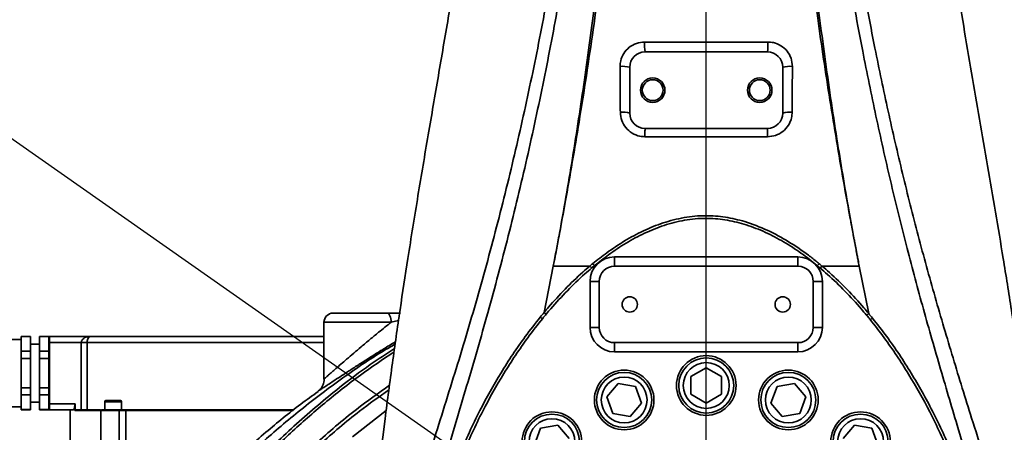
# Model space of a CAD drawing. Header units: millimetres. Extents: x 6316 to 18291, y -19059 to -9021.
# Tile 82 of 144: x 10520 to 10842, y -12680 to -12545. Entities that reach past the tile are written whole.
import ezdxf

# ---------------------------------------------------------------- set-up
doc = ezdxf.new("R2010")
doc.units = ezdxf.units.MM
doc.header["$LTSCALE"] = 10
doc.header["$PDSIZE"] = -1
doc.linetypes.add('CENTER', pattern=[50.8, 31.75, -6.35, 6.35, -6.35])
doc.layers.get('Defpoints').update_dxf_attribs({"true_color": 0x5e5e5e})
doc.layers.add('2细线层', color=4, linetype='Continuous', lineweight=13)
doc.layers.add('中心线层', color=1, linetype='CENTER')
doc.dimstyles.new('ISO-25', dxfattribs={"dimscale": 20, "dimtxt": 4, "dimasz": 3.05, "dimexe": 3, "dimexo": 0.625, "dimtad": 1, "dimdec": 0, "dimtxsty": 'Standard', "dimcen": 2.5, "dimclrd": 1, "dimclre": 1, "dimclrt": 4, "dimadec": 1, "dimazin": 2, "dimtfac": 1, "dimtdec": 0, "dimtmove": 0, "dimatfit": 0, "dimfxl": 1, "dimarcsym": 0})

# ---------------------------------------------------------------- blocks, each defined once
blk = doc.blocks.new('*D150')
at = {"layer": 'Defpoints', "color": 0, "linetype": 'ByBlock', "lineweight": 20, "transparency": 16777216}
for p in [(10744.24, -11962.73), (11168.74, -12426.7), (10744.24, -12742.73), (10744.24, -12742.73), (11011.02, -13475.69)]:
    blk.add_point(p, dxfattribs=at)
at = {"layer": '中心线层', "color": 1, "linetype": 'ByBlock', "lineweight": -2, "transparency": 16777216}
blk.add_arc((10744.24, -12742.73), 529.22, 296.6078, 83.3922, dxfattribs=at)
at = {"layer": '中心线层', "color": 1, "linetype": 'ByBlock', "lineweight": 20, "transparency": 16777216}
for points in [[(10804.56, -12227.17), (10805.73, -12206.88), (10744.24, -12213.51)], [(10985.29, -13225.23), (10977.25, -13206.56), (10925.25, -13240.03)]]:
    blk.add_solid(points, dxfattribs=at)
at = {"layer": '中心线层', "color": 4, "linetype": 'ByBlock', "lineweight": 20, "transparency": 16777216, "insert": (11159, -12976.83), "char_height": 80, "attachment_point": 5, "rotation": 60.5581}
blk.add_mtext('160°', dxfattribs=at)
blk = doc.blocks.new('*D151')
at = {"layer": 'Defpoints', "color": 0, "linetype": 'ByBlock', "lineweight": 20, "transparency": 16777216}
for p in [(10744.24, -11962.73), (10526.77, -12403.54), (10744.24, -12742.73), (10744.24, -12742.73), (9971.84, -12851.28)]:
    blk.add_point(p, dxfattribs=at)
at = {"layer": '中心线层', "color": 1, "linetype": 'ByBlock', "lineweight": -2, "transparency": 16777216}
blk.add_arc((10744.24, -12742.73), 402.92, 98.6826, 179.3174, dxfattribs=at)
at = {"layer": '中心线层', "color": 1, "linetype": 'ByBlock', "lineweight": 20, "transparency": 16777216}
for points in [[(10682.65, -12334.29), (10684.19, -12354.56), (10744.24, -12339.81)], [(10351.5, -12737.28), (10331.21, -12738.58), (10345.25, -12798.8)]]:
    blk.add_solid(points, dxfattribs=at)
at = {"layer": '中心线层', "color": 4, "linetype": 'ByBlock', "lineweight": 20, "transparency": 16777216, "insert": (10400.54, -12443.95), "char_height": 80, "attachment_point": 5, "rotation": 49}
blk.add_mtext('98°', dxfattribs=at)
blk = doc.blocks.new('7')
at = {"color": 2, "linetype": 'CENTER'}
blk.add_line((0, 0), (597.51, 501.37), dxfattribs=at)
blk = doc.blocks.new('*D152')
at = {"layer": 'Defpoints', "color": 0, "linetype": 'ByBlock', "lineweight": 20, "transparency": 16777216}
for p in [(10744.24, -11792.73), (11834.85, -11792.73), (10910.7, -11928.22), (11200.52, -11950.1), (11072.57, -12830.82)]:
    blk.add_point(p, dxfattribs=at)
at = {"layer": '中心线层', "color": 1, "linetype": 'ByBlock', "lineweight": -2, "transparency": 16777216}
blk.add_arc((10886.41, -11792.73), 351.33, 290.1276, 350.0396, dxfattribs=at)
at = {"layer": '中心线层', "color": 1, "linetype": 'ByBlock', "lineweight": 20, "transparency": 16777216}
for points in [[(11222.32, -11852.61), (11242.57, -11854.38), (11237.74, -11792.73)], [(11009.96, -12132.42), (11004.65, -12112.79), (10948.42, -12138.54)]]:
    blk.add_solid(points, dxfattribs=at)
at = {"layer": '中心线层', "color": 4, "linetype": 'ByBlock', "lineweight": 20, "transparency": 16777216, "insert": (11113.63, -11986.13), "char_height": 80, "attachment_point": 5, "rotation": 49.5964}
blk.add_mtext('80°', dxfattribs=at)
blk = doc.blocks.new('*D154')
at = {"layer": 'Defpoints', "color": 0, "linetype": 'ByBlock', "lineweight": 20, "transparency": 16777216}
for p in [(10268.3, -11962.73), (10744.24, -11962.73), (10744.24, -12742.73)]:
    blk.add_point(p, dxfattribs=at)
at = {"layer": '中心线层', "color": 1, "linetype": 'ByBlock', "lineweight": -2, "transparency": 16777216}
for p, q in [((10731.74, -11962.73), (10208.3, -11962.73)), ((10268.3, -12681.73), (10268.3, -12023.73)), ((10731.74, -12742.73), (10208.3, -12742.73))]:
    blk.add_line(p, q, dxfattribs=at)
at = {"layer": '中心线层', "color": 1, "linetype": 'ByBlock', "lineweight": 20, "transparency": 16777216}
for points in [[(10258.13, -12023.73), (10278.46, -12023.73), (10268.3, -11962.73)], [(10258.13, -12681.73), (10278.46, -12681.73), (10268.3, -12742.73)]]:
    blk.add_solid(points, dxfattribs=at)
at = {"layer": '中心线层', "color": 4, "linetype": 'ByBlock', "lineweight": 20, "transparency": 16777216, "insert": (10215.35, -12213.85), "char_height": 80, "attachment_point": 5, "rotation": 90}
blk.add_mtext('780', dxfattribs=at)
blk = doc.blocks.new('*D165')
at = {"layer": 'Defpoints', "color": 0, "linetype": 'ByBlock', "lineweight": 20, "transparency": 16777216}
for p in [(8798.07, -11030.1), (10744.24, -11030.1), (10440.1, -13232.73)]:
    blk.add_point(p, dxfattribs=at)
at = {"layer": '中心线层', "color": 1, "linetype": 'ByBlock', "lineweight": -2, "transparency": 16777216}
for p, q in [((10731.74, -11030.1), (8738.07, -11030.1)), ((8798.07, -13171.73), (8798.07, -11091.1)), ((10427.6, -13232.73), (8738.07, -13232.73))]:
    blk.add_line(p, q, dxfattribs=at)
at = {"layer": '中心线层', "color": 1, "linetype": 'ByBlock', "lineweight": 20, "transparency": 16777216}
for points in [[(8787.9, -11091.1), (8808.24, -11091.1), (8798.07, -11030.1)], [(8787.9, -13171.73), (8808.24, -13171.73), (8798.07, -13232.73)]]:
    blk.add_solid(points, dxfattribs=at)
at = {"layer": '中心线层', "color": 4, "linetype": 'ByBlock', "lineweight": 20, "transparency": 16777216, "insert": (8745.12, -12241.75), "char_height": 80, "attachment_point": 5, "rotation": 90}
blk.add_mtext('2203', dxfattribs=at)

msp = doc.modelspace()

# ---------------------------------------------------------------- linework, layer by layer
at = {"color": 2, "linetype": 'CENTER'}
msp.add_line((10744.24, -12742.73), (10105.31, -12295.34), dxfattribs=at)
at = {"color": 7, "linetype": 'Continuous', "lineweight": 35}
for p, q in [((10724.24, -12555.23), (10764.24, -12555.23)), ((10719.24, -12575.23), (10719.24, -12560.23)), ((10769.24, -12560.23), (10769.24, -12575.23)), ((10764.24, -12580.23), (10724.24, -12580.23)), ((10714.24, -12622.23), (10774.24, -12622.23)), ((10714.24, -12622.23), (10714.24, -12625.23)), ((10774.24, -12622.23), (10774.24, -12625.23)), ((10694.23, -12625.2), (10691.19, -12640.41)), ((10706.84, -12625.81), (10707.74, -12625.05)), ((10774.24, -12625.23), (10714.24, -12625.23)), ((10794.26, -12625.2), (10797.37, -12640.73)), ((10709.24, -12630.23), (10706.24, -12630.23)), ((10706.24, -12645.23), (10706.24, -12630.23)), ((10709.24, -12630.23), (10709.24, -12645.23)), ((10779.24, -12645.23), (10779.24, -12630.23)), ((10782.24, -12630.23), (10779.24, -12630.23)), ((10782.24, -12630.23), (10782.24, -12645.23)), ((10622.24, -12640.58), (10639.83, -12640.58)), ((10639.83, -12640.58), (10644.25, -12640.58)), ((10643.61, -12643), (10641.22, -12643.58)), ((10619.24, -12643.58), (10619.24, -12662.11)), ((10641.22, -12643.58), (10619.24, -12643.58)), ((10709.24, -12645.23), (10706.24, -12645.23)), ((10782.24, -12645.23), (10779.24, -12645.23)), ((10520.24, -12649.18), (10516.24, -12649.18)), ((10523.24, -12648.18), (10520.24, -12648.18)), ((10520.24, -12648.25), (10520.24, -12648.18)), ((10520.24, -12650.65), (10520.24, -12648.25)), ((10520.24, -12648.25), (10523.24, -12648.25)), ((10523.24, -12648.18), (10523.24, -12648.25)), ((10523.24, -12648.25), (10523.24, -12653.05)), ((10529.24, -12648.18), (10526.24, -12648.18)), ((10526.24, -12648.18), (10526.24, -12648.25)), ((10529.24, -12648.25), (10526.24, -12648.25)), ((10526.24, -12648.25), (10526.24, -12653.05)), ((10529.44, -12648.18), (10529.44, -12650.18)), ((10542.94, -12648.18), (10529.44, -12648.18)), ((10520.24, -12653.05), (10520.24, -12650.65)), ((10520.24, -12653.05), (10523.24, -12653.05)), ((10520.24, -12655.38), (10520.24, -12653.05)), ((10526.24, -12650.68), (10523.24, -12650.68)), ((10523.24, -12653.05), (10523.24, -12655.38)), ((10529.24, -12653.05), (10526.24, -12653.05)), ((10526.24, -12653.05), (10526.24, -12655.38)), ((10529.24, -12650.18), (10529.44, -12650.18)), ((10529.24, -12670.18), (10529.24, -12650.18)), ((10529.44, -12650.18), (10529.44, -12670.18)), ((10529.44, -12650.18), (10539.9, -12650.18)), ((10539.9, -12672.18), (10539.9, -12650.18)), ((10541.81, -12650.18), (10539.9, -12650.18)), ((10541.81, -12650.18), (10541.81, -12672.18)), ((10541.81, -12650.18), (10619.24, -12650.18)), ((10714.24, -12650.23), (10774.24, -12650.23)), ((10714.24, -12650.23), (10714.24, -12653.23)), ((10774.24, -12650.23), (10774.24, -12653.23)), ((10523.24, -12655.38), (10520.24, -12655.38)), ((10520.24, -12660.18), (10520.24, -12655.38)), ((10523.24, -12655.38), (10523.24, -12664.97)), ((10526.24, -12655.38), (10526.24, -12664.97)), ((10529.24, -12655.38), (10526.24, -12655.38)), ((10774.24, -12653.23), (10714.24, -12653.23)), ((10744.24, -12658.45), (10739.24, -12661.34)), ((10749.24, -12661.34), (10744.24, -12658.45)), ((10520.24, -12664.97), (10520.24, -12660.18)), ((10619.28, -12662.1), (10619.27, -12662.11)), ((10739.24, -12661.34), (10739.24, -12667.11)), ((10749.24, -12667.11), (10749.24, -12661.34)), ((10520.24, -12664.97), (10523.24, -12664.97)), ((10520.24, -12667.3), (10520.24, -12664.97)), ((10523.24, -12664.97), (10523.24, -12667.3)), ((10529.24, -12664.97), (10526.24, -12664.97)), ((10526.24, -12664.97), (10526.24, -12667.3)), ((10715.42, -12663.54), (10711.71, -12667.96)), ((10721.11, -12664.54), (10715.42, -12663.54)), ((10723.08, -12669.96), (10721.11, -12664.54)), ((10767.38, -12664.54), (10765.41, -12669.96)), ((10773.07, -12663.54), (10767.38, -12664.54)), ((10776.78, -12667.96), (10773.07, -12663.54)), ((10523.24, -12667.3), (10520.24, -12667.3)), ((10520.24, -12669.7), (10520.24, -12667.3)), ((10523.24, -12667.3), (10523.24, -12672.1)), ((10529.24, -12667.3), (10526.24, -12667.3)), ((10526.24, -12667.3), (10526.24, -12672.1)), ((10617.21, -12666.16), (10617.23, -12666.14)), ((10711.71, -12667.96), (10713.68, -12673.38)), ((10739.24, -12667.11), (10744.24, -12670)), ((10744.24, -12670), (10749.24, -12667.11)), ((10774.8, -12673.38), (10776.78, -12667.96)), ((10516.24, -12671.18), (10520.24, -12671.18)), ((10520.24, -12672.1), (10520.24, -12669.7)), ((10520.24, -12672.1), (10523.24, -12672.1)), ((10520.24, -12672.18), (10520.24, -12672.1)), ((10520.24, -12672.18), (10523.24, -12672.18)), ((10523.24, -12669.68), (10526.24, -12669.68)), ((10523.24, -12672.1), (10523.24, -12672.18)), ((10526.24, -12672.1), (10529.24, -12672.1)), ((10526.24, -12672.1), (10526.24, -12672.18)), ((10526.24, -12672.18), (10529.24, -12672.18)), ((10529.24, -12670.18), (10529.44, -12670.18)), ((10529.44, -12670.18), (10537.92, -12670.18)), ((10529.44, -12672.18), (10529.44, -12670.18)), ((10529.44, -12672.18), (10537.3, -12672.18)), ((10536.24, -12672.18), (10536.24, -12685.68)), ((10537.73, -12670.94), (10537.73, -12672.38)), ((10546.18, -12672.38), (10537.73, -12672.38)), ((10537.92, -12670.18), (10537.92, -12672.18)), ((10537.98, -12672.18), (10537.92, -12672.18)), ((10546.3, -12672.38), (10546.3, -12685.68)), ((10546.3, -12672.38), (10552.23, -12672.38)), ((10547.55, -12669.55), (10547.55, -12672.18)), ((10547.55, -12669.55), (10547.55, -12669.55)), ((10553.05, -12669.55), (10547.55, -12669.55)), ((10548.8, -12672.2), (10549.04, -12672.34)), ((10551.57, -12672.34), (10551.8, -12672.2)), ((10552.23, -12685.68), (10552.23, -12672.38)), ((10552.23, -12672.38), (10554.44, -12672.38)), ((10552.37, -12672.18), (10553.05, -12672.18)), ((10553.05, -12672.18), (10553.05, -12669.55)), ((10554.44, -12672.38), (10554.44, -12685.68)), ((10554.44, -12672.38), (10609.15, -12672.38)), ((10639.57, -12672.41), (10628.53, -12680.96)), ((10719.37, -12674.39), (10723.08, -12669.96)), ((10765.41, -12669.96), (10769.12, -12674.39)), ((10637.72, -12687.26), (10639.21, -12675.16)), ((10713.68, -12673.38), (10719.37, -12674.39)), ((10769.12, -12674.39), (10774.8, -12673.38)), ((10690.07, -12678.17), (10688.1, -12683.59)), ((10695.76, -12677.17), (10690.07, -12678.17)), ((10699.47, -12681.59), (10695.76, -12677.17)), ((10792.73, -12677.17), (10789.02, -12681.59)), ((10798.41, -12678.17), (10792.73, -12677.17)), ((10800.39, -12683.59), (10798.41, -12678.17))]:
    msp.add_line(p, q, dxfattribs=at)
at = {"color": 7, "linetype": 'Continuous', "lineweight": 35, "flags": 128}
for points in [[(10724.2, -12582.95), (10724.2, -12582.41), (10724.2, -12581.89), (10724.21, -12581.42), (10724.21, -12581.01), (10724.22, -12580.68), (10724.23, -12580.43), (10724.24, -12580.28), (10724.24, -12580.23)], [(10764.29, -12582.95), (10764.29, -12582.41), (10764.28, -12581.89), (10764.28, -12581.42), (10764.27, -12581.01), (10764.27, -12580.68), (10764.26, -12580.43), (10764.25, -12580.28), (10764.24, -12580.23)], [(10639.83, -12640.58), (10640.1, -12640.63), (10640.36, -12640.8), (10640.6, -12641.08), (10640.81, -12641.46), (10640.99, -12641.91), (10641.11, -12642.43), (10641.19, -12642.99), (10641.22, -12643.58)], [(10552.23, -12672.38), (10552.23, -12672.34), (10552.23, -12672.3), (10552.22, -12672.27), (10552.21, -12672.24), (10552.19, -12672.21), (10552.18, -12672.19), (10552.16, -12672.18), (10552.14, -12672.18)], [(10554.44, -12672.38), (10554.44, -12672.34), (10554.45, -12672.3), (10554.46, -12672.27), (10554.48, -12672.24), (10554.5, -12672.21), (10554.52, -12672.19), (10554.54, -12672.18), (10554.57, -12672.18)]]:
    msp.add_lwpolyline(points, dxfattribs=at)
at = {"color": 7, "linetype": 'Continuous', "lineweight": 35}
for centre, radius in [((10726.74, -12567.73), 4), ((10726.74, -12567.73), 3.4), ((10761.74, -12567.73), 4), ((10761.74, -12567.73), 3.4), ((10719.24, -12637.73), 2.5), ((10769.24, -12637.73), 2.5), ((10744.24, -12664.23), 9.75), ((10744.24, -12664.23), 9), ((10717.4, -12668.96), 9.75), ((10744.24, -12664.23), 7.5), ((10771.09, -12668.96), 9.75), ((10717.4, -12668.96), 9), ((10717.4, -12668.96), 7.5), ((10771.09, -12668.96), 9), ((10771.09, -12668.96), 7.5), ((10693.79, -12682.59), 9.75), ((10693.79, -12682.59), 9), ((10693.79, -12682.59), 7.5), ((10794.7, -12682.59), 9.75), ((10794.7, -12682.59), 9), ((10794.7, -12682.59), 7.5)]:
    msp.add_circle(centre, radius, dxfattribs=at)
for centre, radius, start, end in [((10740.62, -12552.85), 16.55, 177.0883, 188.2493), ((10747.86, -12552.85), 16.55, 351.7506, 2.9117), ((10724.24, -12560.23), 5, 90, 180), ((10764.24, -12560.23), 5, 0, 90), ((10716.89, -12569.34), 9.41, 75.5369, 94.9725), ((10771.6, -12569.34), 9.41, 85.0275, 104.4632), ((10716.93, -12583.4), 8.5, 74.2125, 95.294), ((10724.24, -12575.23), 5, 180, 270), ((10764.24, -12575.23), 5, 270, 0), ((10771.56, -12583.4), 8.5, 84.706, 105.7875), ((10714.24, -12630.23), 8, 90, 180), ((10774.24, -12630.23), 8, 0, 90), ((10707.74, -12624.18), 1.86, 213.2908, 240.9843), ((10714.24, -12630.23), 5, 90, 180), ((10774.24, -12630.23), 5, 0, 90), ((10780.8, -12624.44), 1.49, 294.7642, 329.2512), ((10622.24, -12643.58), 3, 90, 180), ((10714.24, -12645.23), 8, 180, 270), ((10714.24, -12645.23), 5, 180, 270), ((10774.24, -12645.23), 5, 270, 0), ((10774.24, -12645.23), 8, 270, 0), ((10529.44, -12648.38), 0.2, 90, 180), ((10547.93, -12669.55), 0.375, 90, 180), ((10552.68, -12669.55), 0.375, 0, 90), ((10529.44, -12671.98), 0.2, 180, 270), ((10546.5, -12672.38), 0.2, 90, 180)]:
    msp.add_arc(centre, radius, start, end, dxfattribs=at)
msp.add_arc((11011.02, -13475.69), 932.62, 109.51201, 109.52042)
for points, knots in [([(10642.82, -12735.39), (10642.82, -12735.39), (10643.05, -12732.1), (10643.79, -12725.56), (10645.59, -12715.91), (10647.92, -12706.38), (10650.62, -12696.91), (10655, -12682.62), (10661.08, -12663.34), (10668.54, -12638.88), (10675.37, -12614.03), (10681.63, -12588.89), (10687.26, -12563.54), (10692.29, -12538.02), (10696.74, -12512.37), (10700.33, -12488.76), (10703.21, -12467.24), (10706.16, -12442.44), (10709.16, -12412.18), (10711.78, -12376.42), (10713.4, -12342.95), (10714.22, -12311.78), (10714.39, -12282.95), (10713.97, -12254.13), (10712.92, -12225.33), (10711.21, -12196.59), (10708.79, -12167.91), (10705.61, -12139.34), (10702.02, -12114.07), (10698.27, -12092.09), (10694.59, -12073.37), (10690.72, -12056.03), (10686.68, -12040.07), (10682.66, -12025.48), (10678.98, -12012.94), (10675.82, -12002.45), (10673.37, -11993.87), (10671.24, -11985.24), (10669.59, -11976.51), (10668.94, -11970.57), (10668.75, -11967.57), (10668.75, -11967.57)], [0, 0, 0, 0, 0, 0.01301, 0.026041, 0.039107, 0.052186, 0.065236, 0.098285, 0.131337, 0.164479, 0.197635, 0.230783, 0.263883, 0.29699, 0.330092, 0.354896, 0.379701, 0.425148, 0.470605, 0.516053, 0.552611, 0.58917, 0.62573, 0.66229, 0.698856, 0.73542, 0.771996, 0.808571, 0.83298, 0.857393, 0.881798, 0.901401, 0.921008, 0.940607, 0.952487, 0.964399, 0.9763, 0.988162, 1, 1, 1, 1, 1]), ([(10819.74, -11967.57), (10819.74, -11967.57), (10819.55, -11970.54), (10818.9, -11976.43), (10817.28, -11985.09), (10815.17, -11993.65), (10812.76, -12002.15), (10809.6, -12012.64), (10805.9, -12025.23), (10801.84, -12039.96), (10797.78, -12056.01), (10793.89, -12073.39), (10790.22, -12092.11), (10786.47, -12114.09), (10782.89, -12139.36), (10779.71, -12167.93), (10777.29, -12196.6), (10775.59, -12225.35), (10774.54, -12254.14), (10774.12, -12282.96), (10774.29, -12311.79), (10775.11, -12343.03), (10776.75, -12376.67), (10779.4, -12412.67), (10782.66, -12445.49), (10786.28, -12475.1), (10790.06, -12501.55), (10794.39, -12527.88), (10798.96, -12552.23), (10803.66, -12574.61), (10808.37, -12595.02), (10813.48, -12615.29), (10819.02, -12635.37), (10824.92, -12655.24), (10830.22, -12672.41), (10834.85, -12686.89), (10838.55, -12698.83), (10841.82, -12710.83), (10844.37, -12722.98), (10845.38, -12731.23), (10845.67, -12735.39), (10845.67, -12735.39)], [0, 0, 0, 0, 0, 0.011737, 0.023498, 0.035297, 0.047107, 0.058885, 0.078665, 0.098453, 0.118236, 0.14264, 0.167053, 0.191461, 0.228033, 0.264608, 0.30117, 0.337733, 0.374291, 0.410849, 0.447405, 0.483961, 0.529727, 0.575503, 0.621268, 0.655189, 0.68911, 0.723035, 0.756959, 0.783715, 0.810475, 0.837228, 0.863999, 0.890777, 0.917545, 0.934043, 0.950588, 0.96711, 0.983572, 1, 1, 1, 1, 1]), ([(10840.22, -12736.22), (10840.22, -12736.22), (10839.89, -12732.21), (10838.84, -12724.23), (10836.39, -12712.39), (10833.32, -12700.65), (10829.86, -12688.96), (10825.52, -12674.7), (10820.5, -12657.74), (10814.86, -12638.06), (10809.46, -12617.91), (10804.4, -12597.28), (10799.67, -12576.21), (10795, -12553.34), (10790.51, -12528.67), (10786.29, -12502.21), (10782.61, -12475.65), (10779.1, -12445.92), (10775.95, -12412.99), (10773.41, -12376.88), (10771.86, -12343.14), (10771.09, -12311.82), (10770.96, -12282.91), (10771.42, -12254.02), (10772.48, -12225.14), (10774.18, -12196.31), (10776.57, -12167.54), (10779.7, -12138.86), (10783.21, -12113.47), (10786.87, -12091.37), (10790.44, -12072.52), (10794.17, -12055.09), (10797.97, -12039.08), (10800.48, -12029.36), (10801.74, -12024.5)], [0, 0, 0, 0, 0, 0.017316, 0.034659, 0.05205, 0.069458, 0.086829, 0.115457, 0.144094, 0.172723, 0.202631, 0.232544, 0.262454, 0.299409, 0.336365, 0.37329, 0.410214, 0.460002, 0.5098, 0.559589, 0.599349, 0.639109, 0.678877, 0.718644, 0.75843, 0.798217, 0.838047, 0.877875, 0.904494, 0.931117, 0.957733, 0.978866, 1, 1, 1, 1]), ([(10687.37, -12026.91), (10688.52, -12031.37), (10690.8, -12040.29), (10694.39, -12055.49), (10698.04, -12072.5), (10701.6, -12091.35), (10705.26, -12113.45), (10708.77, -12138.85), (10711.9, -12167.53), (10714.28, -12196.3), (10715.98, -12225.14), (10717.04, -12254.01), (10717.48, -12282.91), (10717.35, -12311.81), (10716.58, -12343.06), (10715.04, -12376.63), (10712.51, -12412.49), (10709, -12449.36), (10704.9, -12482.89), (10700.46, -12513.07), (10696.11, -12538.85), (10691.2, -12564.52), (10685.7, -12590.04), (10679.59, -12615.39), (10673, -12640.22), (10665.92, -12664.48), (10659.97, -12684.31), (10655.35, -12700.1), (10652.21, -12712.02), (10649.68, -12724.03), (10648.6, -12732.15), (10648.27, -12736.22), (10648.27, -12736.22)], [0, 0, 0, 0, 0.019437, 0.038875, 0.065587, 0.092306, 0.11902, 0.158992, 0.198966, 0.238896, 0.278826, 0.318737, 0.358647, 0.398551, 0.438454, 0.488071, 0.537697, 0.587312, 0.641495, 0.677679, 0.713867, 0.750048, 0.78634, 0.822639, 0.858926, 0.894051, 0.929175, 0.946889, 0.964627, 0.982331, 1, 1, 1, 1, 1]), ([(10666.36, -12062.73), (10667.08, -12071.09), (10668.51, -12087.5), (10670.45, -12111.64), (10672.2, -12134.85), (10673.75, -12157.15), (10675.1, -12178.58), (10676.27, -12199.17), (10677.29, -12219.56), (10678.14, -12239.75), (10678.82, -12259.71), (10679.3, -12278.81), (10679.6, -12297.09), (10679.72, -12316.1), (10679.63, -12335.74), (10679.26, -12355.93), (10678.64, -12375.1), (10677.78, -12393.35), (10676.71, -12410.76), (10675.44, -12427.42), (10673.79, -12445.42), (10671.7, -12464.71), (10669.07, -12485.3), (10666.2, -12505.23), (10663.13, -12524.75), (10659.92, -12543.98), (10656.62, -12563.16), (10653.29, -12582.52), (10649.91, -12602.4), (10647.76, -12615.87), (10646.67, -12622.73)], [0, 0, 0, 0, 0.044857, 0.08795, 0.129338, 0.169079, 0.207234, 0.243861, 0.279019, 0.316068, 0.351491, 0.385367, 0.417776, 0.448798, 0.486479, 0.522199, 0.556124, 0.588418, 0.619248, 0.648777, 0.67717, 0.715318, 0.751996, 0.787635, 0.822656, 0.857474, 0.891866, 0.926833, 0.962752, 1, 1, 1, 1]), ([(10822.17, -12062.73), (10821.04, -12076.05), (10818.77, -12102.69), (10815.82, -12142.73), (10813.28, -12182.81), (10811.25, -12222.95), (10809.81, -12263.15), (10809.08, -12303.4), (10809.2, -12340.79), (10810.09, -12375.29), (10811.63, -12406.87), (10813.96, -12438.39), (10817.14, -12469.82), (10821.14, -12500.92), (10825.84, -12531.67), (10830.97, -12562.08), (10836.3, -12592.4), (10839.67, -12612.62), (10841.36, -12622.73)], [0, 0, 0, 0, 0.07143, 0.14286, 0.21429, 0.285719, 0.357148, 0.428577, 0.500005, 0.556005, 0.612003, 0.668002, 0.724, 0.779998, 0.834998, 0.889998, 0.944999, 1, 1, 1, 1]), ([(10694.23, -12625.2), (10694.36, -12624.54), (10694.5, -12623.81), (10694.69, -12622.78), (10694.77, -12622.4), (10694.85, -12621.98), (10694.95, -12621.42), (10695.38, -12619.19), (10695.98, -12616), (10697.26, -12609.02), (10699.68, -12595.25), (10703.09, -12573.95), (10706.7, -12548.27), (10709.88, -12522.49), (10712.65, -12496.64), (10715.05, -12470.74), (10717.31, -12441.9), (10719.32, -12410.12), (10720.95, -12375.4), (10721.94, -12343.56), (10722.47, -12314.62), (10722.68, -12283.04), (10722.41, -12249.13), (10721.46, -12212.9), (10720.14, -12181.09), (10718.78, -12160.34), (10718.14, -12150.56)], [0, 0, 0, 0, 0.00429, 0.004755, 0.006617, 0.006789, 0.007477, 0.010228, 0.021234, 0.028054, 0.055333, 0.109916, 0.1645, 0.219073, 0.273646, 0.328214, 0.382782, 0.455568, 0.528362, 0.60115, 0.655713, 0.710276, 0.799594, 0.868922, 0.938249, 1, 1, 1, 1]), ([(10770.35, -12150.56), (10770.14, -12153.56), (10769.25, -12166.36), (10768, -12189.02), (10766.85, -12218.56), (10766.03, -12253.06), (10765.75, -12292.51), (10766.29, -12334.76), (10767.46, -12373.37), (10769.08, -12408.33), (10771.1, -12440.83), (10773.56, -12472.32), (10776.33, -12501.68), (10779.46, -12529.85), (10782.93, -12556.8), (10786.71, -12582.51), (10790.04, -12602.42), (10792.28, -12614.77), (10793.27, -12620.05), (10793.69, -12622.25), (10793.98, -12623.73), (10794.13, -12624.54), (10794.26, -12625.2)], [0, 0, 0, 0, 0.018915, 0.080929, 0.142953, 0.204971, 0.297974, 0.390977, 0.470492, 0.540693, 0.610893, 0.675122, 0.73935, 0.796472, 0.8536, 0.910717, 0.960671, 0.981421, 0.990429, 0.994758, 0.99571, 1, 1, 1, 1]), ([(10719.11, -12151.99), (10720, -12162.93), (10721.8, -12184.8), (10723.59, -12218.84), (10724.72, -12254.03), (10725.09, -12290.37), (10724.76, -12326.72), (10723.78, -12360.86), (10722.32, -12392.79), (10720.45, -12423.38), (10718, -12454.79), (10714.96, -12486.47), (10711.41, -12517.52), (10707.37, -12547.92), (10702.95, -12576.88), (10699.1, -12599.21), (10696.54, -12613.11), (10695.4, -12619.12), (10694.87, -12621.86), (10694.54, -12623.61), (10694.36, -12624.54), (10694.23, -12625.2)], [0, 0, 0, 0, 0.069305, 0.138612, 0.2149458, 0.291281, 0.3676089, 0.4439369, 0.5064316, 0.5689261, 0.6369626, 0.7049982, 0.769567, 0.8341451, 0.8987081, 0.9550066, 0.9778967, 0.988649, 0.9939685, 0.9956998, 1, 1, 1, 1]), ([(10794.26, -12625.2), (10794.13, -12624.54), (10793.98, -12623.76), (10793.74, -12622.49), (10793.57, -12621.61), (10793.21, -12619.77), (10792.85, -12617.85), (10792.13, -12614.02), (10789.98, -12602.48), (10786.49, -12582.61), (10782.31, -12555.97), (10778.16, -12526.23), (10774.23, -12493.37), (10770.69, -12457.4), (10768.11, -12424.36), (10766.26, -12394.29), (10764.98, -12367.21), (10764.09, -12340.12), (10763.57, -12312.71), (10763.45, -12284.97), (10763.78, -12255.64), (10764.66, -12225.04), (10766.04, -12196.92), (10767.64, -12172.57), (10768.8, -12158.85), (10769.38, -12151.99)], [0, 0, 0, 0, 0.0043, 0.005085, 0.008224, 0.009994, 0.017074, 0.02063, 0.034856, 0.091765, 0.148693, 0.205622, 0.281573, 0.357541, 0.433498, 0.490412, 0.547326, 0.604239, 0.661151, 0.720061, 0.77897, 0.845996, 0.91302, 0.95651, 1, 1, 1, 1]), ([(10716.08, -12559.96), (10716.11, -12559.36), (10716.21, -12557.87), (10717.17, -12555.63), (10718.98, -12553.62), (10721.39, -12552.26), (10723.19, -12552.09), (10724.09, -12552.01)], [0, 0, 0, 0, 0.14444, 0.357041, 0.570125, 0.784588, 1, 1, 1, 1]), ([(10724.09, -12552.01), (10730.82, -12552.03), (10744.25, -12552.07), (10757.69, -12552.03), (10764.39, -12552.01)], [0, 0, 0, 0, 0.500626, 1, 1, 1, 1]), ([(10764.39, -12552.01), (10765, -12552.05), (10766.49, -12552.14), (10768.75, -12553.09), (10770.79, -12554.89), (10772.16, -12557.28), (10772.33, -12559.07), (10772.41, -12559.96)], [0, 0, 0, 0, 0.144391, 0.358388, 0.5719, 0.785856, 1, 1, 1, 1]), ([(10716.15, -12574.94), (10716.14, -12572.95), (10716.12, -12567.96), (10716.09, -12562.97), (10716.08, -12559.96)], [0, 0, 0, 0, 0.398895, 1, 1, 1, 1]), ([(10772.41, -12559.96), (10772.4, -12561.96), (10772.38, -12566.95), (10772.35, -12571.94), (10772.34, -12574.94)], [0, 0, 0, 0, 0.398895, 1, 1, 1, 1]), ([(10724.2, -12582.95), (10723.62, -12582.91), (10722.15, -12582.82), (10719.89, -12581.87), (10717.84, -12580.06), (10716.43, -12577.65), (10716.24, -12575.85), (10716.15, -12574.94)], [0, 0, 0, 0, 0.1370107, 0.3522219, 0.5684481, 0.7845149, 1, 1, 1, 1]), ([(10772.34, -12574.94), (10772.3, -12575.54), (10772.19, -12577.04), (10771.21, -12579.29), (10769.39, -12581.31), (10766.99, -12582.68), (10765.19, -12582.86), (10764.29, -12582.95)], [0, 0, 0, 0, 0.143248, 0.358304, 0.572615, 0.786394, 1, 1, 1, 1]), ([(10764.29, -12582.95), (10762.29, -12582.96), (10752.29, -12582.98), (10738.93, -12582.98), (10727.56, -12582.96), (10724.2, -12582.95)], [0, 0, 0, 0, 0.149659, 0.748317, 1, 1, 1, 1]), ([(10707.1, -12624.44), (10708.63, -12623.22), (10711.97, -12620.57), (10717.48, -12616.92), (10723.62, -12613.6), (10730.13, -12610.96), (10736.97, -12609.2), (10743.85, -12608.55), (10750.54, -12609.09), (10757.33, -12610.67), (10764.28, -12613.37), (10771.24, -12617.15), (10776.58, -12620.8), (10779.81, -12623.32), (10780.96, -12624.26), (10781.18, -12624.44)], [0, 0, 0, 0, 0.0715766, 0.1566376, 0.2418437, 0.3267213, 0.4128665, 0.4989082, 0.5778017, 0.6567711, 0.7528532, 0.8494388, 0.9458272, 0.9895895, 1, 1, 1, 1]), ([(10780.53, -12625.04), (10780.53, -12625.04), (10780.31, -12624.86), (10778.36, -12623.28), (10774.56, -12620.41), (10768.88, -12616.8), (10762.88, -12613.74), (10756.7, -12611.42), (10750.39, -12609.96), (10743.86, -12609.42), (10737.14, -12610.07), (10730.43, -12611.78), (10724.04, -12614.37), (10717.99, -12617.63), (10712.57, -12621.24), (10709.24, -12623.82), (10707.75, -12625.04), (10707.75, -12625.04)], [0, 0, 0, 0, 0.000001, 0.010479, 0.093854, 0.177601, 0.261103, 0.344143, 0.422655, 0.501091, 0.586678, 0.67237, 0.757408, 0.842776, 0.927999, 0.999999, 1, 1, 1, 1]), ([(10646.67, -12622.73), (10645.81, -12628.3), (10644.05, -12639.68), (10641.55, -12657.15), (10640, -12669.07), (10639.21, -12675.16)], [0, 0, 0, 0, 0.319757, 0.652443, 1, 1, 1, 1]), ([(10841.36, -12622.73), (10842.26, -12628.35), (10844.1, -12639.78), (10846.72, -12657.28), (10848.33, -12669.17), (10849.15, -12675.23)], [0, 0, 0, 0, 0.322052, 0.654661, 1, 1, 1, 1]), ([(10691.19, -12640.41), (10691.19, -12640.41), (10691.68, -12639.83), (10693.9, -12637.21), (10698.03, -12632.7), (10702.62, -12628.28), (10705.41, -12625.85), (10706.19, -12625.2), (10706.19, -12625.2)], [0, 0, 0, 0, 0.000003, 0.107475, 0.482592, 0.858218, 0.999997, 1, 1, 1, 1]), ([(10706.85, -12625.79), (10706.08, -12626.45), (10703.31, -12628.83), (10698.76, -12633.22), (10694.66, -12637.68), (10692.46, -12640.28), (10691.97, -12640.86)], [0, 0, 0, 0, 0.141604, 0.517087, 0.892414, 1, 1, 1, 1]), ([(10706.19, -12625.2), (10703.95, -12625.2), (10699.97, -12625.2), (10695.98, -12625.2), (10694.23, -12625.2)], [0, 0, 0, 0, 0.559996, 1, 1, 1, 1]), ([(10706.19, -12625.2), (10706.19, -12625.2), (10706.49, -12624.94), (10706.79, -12624.69), (10707.1, -12624.44)], [0, 0, 0, 0, 0.00005, 1, 1, 1, 1]), ([(10781.43, -12625.79), (10781.13, -12625.54), (10780.83, -12625.29), (10780.53, -12625.04), (10780.53, -12625.04)], [0, 0, 0, 0, 0.999949, 1, 1, 1, 1]), ([(10781.18, -12624.44), (10781.18, -12624.44), (10781.48, -12624.69), (10781.79, -12624.94), (10782.09, -12625.2), (10782.09, -12625.2)], [0, 0, 0, 0, 0.000359, 0.99995, 1, 1, 1, 1]), ([(10796.58, -12641.18), (10796.05, -12640.55), (10793.81, -12637.89), (10789.67, -12633.38), (10785.08, -12628.93), (10782.25, -12626.49), (10781.43, -12625.79)], [0, 0, 0, 0, 0.114614, 0.483018, 0.850785, 1, 1, 1, 1]), ([(10794.26, -12625.2), (10791.99, -12625.2), (10787.93, -12625.2), (10783.87, -12625.2), (10782.09, -12625.2)], [0, 0, 0, 0, 0.560004, 1, 1, 1, 1]), ([(10782.09, -12625.2), (10782.09, -12625.2), (10782.92, -12625.9), (10785.76, -12628.38), (10790.4, -12632.85), (10794.57, -12637.42), (10796.84, -12640.09), (10797.37, -12640.73), (10797.37, -12640.73)], [0, 0, 0, 0, 0.000003, 0.149402, 0.517307, 0.885504, 0.999997, 1, 1, 1, 1]), ([(10651.48, -12736.16), (10651.87, -12732.15), (10652.65, -12724.13), (10655.24, -12711.89), (10658.8, -12699.38), (10662.84, -12688.47), (10666.74, -12679.5), (10671.09, -12670.53), (10677, -12659.98), (10683.72, -12649.82), (10688.32, -12643.98), (10689.98, -12641.88)], [0, 0, 0, 0, 0.118609, 0.237257, 0.368666, 0.500083, 0.576066, 0.652049, 0.787896, 0.923721, 1, 1, 1, 1]), ([(10690.77, -12642.32), (10690.77, -12642.32), (10689.09, -12644.37), (10684.59, -12650.21), (10677.88, -12660.26), (10670.72, -12673.04), (10664.69, -12686.13), (10659.77, -12699.39), (10656.23, -12711.8), (10653.66, -12723.98), (10652.88, -12731.94), (10652.49, -12735.94)], [0, 0, 0, 0, 0.000001, 0.076227, 0.211586, 0.347879, 0.499815, 0.630833, 0.762622, 0.880939, 1, 1, 1, 1]), ([(10689.98, -12641.88), (10690.38, -12641.39), (10690.78, -12640.9), (10691.19, -12640.41), (10691.19, -12640.41)], [0, 0, 0, 0, 0.999969, 1, 1, 1, 1]), ([(10691.97, -12640.86), (10691.57, -12641.35), (10691.17, -12641.83), (10690.77, -12642.32), (10690.77, -12642.32)], [0, 0, 0, 0, 0.999969, 1, 1, 1, 1]), ([(10796.59, -12641.19), (10796.88, -12641.55), (10797.29, -12642.03), (10797.69, -12642.52), (10797.79, -12642.66)], [0, 0, 0, 0, 0.733864, 1, 1, 1, 1]), ([(10797.37, -12640.73), (10797.37, -12640.73), (10797.77, -12641.22), (10798.18, -12641.71), (10798.58, -12642.2)], [0, 0, 0, 0, 0.000031, 1, 1, 1, 1]), ([(10836, -12735.94), (10835.61, -12731.96), (10834.82, -12723.97), (10832.24, -12711.84), (10828.68, -12699.48), (10823.77, -12686.29), (10817.73, -12673.22), (10810.53, -12660.39), (10803.85, -12650.39), (10799.39, -12644.61), (10797.79, -12642.64), (10797.79, -12642.64)], [0, 0, 0, 0, 0.118944, 0.238736, 0.369114, 0.500268, 0.652683, 0.789426, 0.927068, 0.999999, 1, 1, 1, 1]), ([(10798.58, -12642.2), (10800.16, -12644.21), (10804.7, -12649.98), (10811.39, -12660.08), (10818.63, -12672.99), (10824.7, -12686.16), (10829.65, -12699.44), (10833.22, -12711.88), (10835.83, -12724.1), (10836.62, -12732.14), (10837.01, -12736.16)], [0, 0, 0, 0, 0.07298, 0.210172, 0.347386, 0.499798, 0.630584, 0.761361, 0.880701, 1, 1, 1, 1]), ([(10619.27, -12662.11), (10619.26, -12662.11), (10619.22, -12662.15), (10619.43, -12661.96), (10619.93, -12661.52), (10620.75, -12660.8), (10621.81, -12659.87), (10623.17, -12658.69), (10624.78, -12657.28), (10626.74, -12655.58), (10628.96, -12653.68), (10631.5, -12651.51), (10634.24, -12649.21), (10636.86, -12647.05), (10639.2, -12645.16), (10640.55, -12644.11), (10641.22, -12643.58)], [0, 0, 0, 0, 0.010745, 0.0702, 0.130401, 0.190656, 0.254784, 0.31897, 0.393932, 0.468948, 0.558085, 0.647259, 0.748942, 0.850607, 0.925317, 1, 1, 1, 1]), ([(10529.24, -12650.18), (10529.24, -12649.95), (10529.24, -12649.6), (10529.24, -12649.18), (10529.24, -12648.89), (10529.24, -12648.66), (10529.24, -12648.44), (10529.24, -12648.4), (10529.24, -12648.38)], [0, 0, 0, 0, 0.239443, 0.369626, 0.5, 0.630183, 0.760557, 1, 1, 1, 1]), ([(10539.9, -12650.18), (10539.91, -12650.09), (10539.92, -12649.91), (10540.03, -12649.56), (10540.37, -12649.02), (10541.35, -12648.33), (10542.3, -12648.24), (10542.94, -12648.18)], [0, 0, 0, 0, 0.057414, 0.117387, 0.251241, 0.500728, 1, 1, 1, 1]), ([(10542.94, -12648.18), (10542.82, -12648.19), (10542.58, -12648.23), (10542.24, -12648.53), (10541.98, -12649.02), (10541.85, -12649.56), (10541.81, -12649.91), (10541.81, -12650.09), (10541.81, -12650.18)], [0, 0, 0, 0, 0.24984, 0.500424, 0.749279, 0.881985, 0.942108, 1, 1, 1, 1]), ([(10584.24, -12648.18), (10582.75, -12648.18), (10579.72, -12648.18), (10575.19, -12648.18), (10569.88, -12648.18), (10563.96, -12648.18), (10558.52, -12648.18), (10554.24, -12648.18), (10550.99, -12648.18), (10548.21, -12648.18), (10545.94, -12648.18), (10544.14, -12648.18), (10543.33, -12648.18), (10542.94, -12648.18)], [0, 0, 0, 0, 0.0792531, 0.1602605, 0.2429093, 0.370462, 0.499912, 0.5862438, 0.6720171, 0.7570907, 0.8397312, 0.9207427, 1, 1, 1, 1]), ([(10619.24, -12648.18), (10618.59, -12648.18), (10617.1, -12648.18), (10614.34, -12648.18), (10611.09, -12648.18), (10607.57, -12648.18), (10603.83, -12648.18), (10599.55, -12648.18), (10594.74, -12648.18), (10589.48, -12648.18), (10585.97, -12648.18), (10584.24, -12648.18)], [0, 0, 0, 0, 0.082911, 0.189422, 0.29592, 0.402431, 0.50671, 0.611001, 0.744392, 0.874147, 1, 1, 1, 1]), ([(10450.92, -12918.73), (10454.29, -12910.63), (10461.03, -12894.43), (10471.74, -12870.38), (10483, -12846.59), (10494.93, -12823.13), (10506.65, -12801.84), (10518.02, -12782.67), (10528.93, -12765.56), (10540.44, -12748.86), (10551.9, -12733.57), (10563.2, -12719.68), (10574.28, -12707.13), (10585.89, -12695.07), (10598.04, -12683.57), (10610.88, -12672.57), (10624.52, -12662.28), (10635.14, -12654.94), (10641.33, -12651.4), (10642.51, -12650.72)], [0, 0, 0, 0, 0.078547, 0.15714, 0.235725, 0.314275, 0.392786, 0.453323, 0.513898, 0.574457, 0.634974, 0.68487, 0.734848, 0.78483, 0.834765, 0.884625, 0.936121, 0.987788, 1, 1, 1, 1]), ([(10565.43, -12727.12), (10568.71, -12722.75), (10575.26, -12714.01), (10585.81, -12701.46), (10597.38, -12688.93), (10610.14, -12676.61), (10622.71, -12666.01), (10633.5, -12657.88), (10639.65, -12653.84), (10642.31, -12652.09)], [0, 0, 0, 0, 0.151898, 0.303744, 0.455424, 0.625683, 0.79592, 0.911723, 1, 1, 1, 1]), ([(10642.62, -12649.95), (10641.96, -12650.34), (10640.1, -12651.46), (10636.9, -12653.44), (10633.32, -12655.69), (10629.95, -12657.84), (10627.05, -12659.71), (10624.47, -12661.39), (10622.35, -12662.77), (10620.57, -12663.94), (10619.17, -12664.86), (10618.11, -12665.55), (10617.43, -12666), (10617.3, -12666.09), (10617.24, -12666.13)], [0, 0, 0, 0, 0.06012, 0.169632, 0.282171, 0.379199, 0.478339, 0.561794, 0.646931, 0.720351, 0.795339, 0.866001, 0.938523, 1, 1, 1, 1]), ([(10642.15, -12653.25), (10638.45, -12655.73), (10630.65, -12660.99), (10619.39, -12669.9), (10608.23, -12679.66), (10597.34, -12690.28), (10586.74, -12701.72), (10576.44, -12713.97), (10566.7, -12726.66), (10556.36, -12741.31), (10545.6, -12758.03), (10534.6, -12776.88), (10523.6, -12797.5), (10512.68, -12819.89), (10501.89, -12844.06), (10491.82, -12868.54), (10482.32, -12893.24), (10476.37, -12909.85), (10473.4, -12918.15)], [0, 0, 0, 0, 0.041665, 0.088, 0.13432, 0.18052, 0.230477, 0.280486, 0.330512, 0.380492, 0.448783, 0.517113, 0.585422, 0.668284, 0.751187, 0.834134, 0.917092, 1, 1, 1, 1]), ([(10619.27, -12662.1), (10619.28, -12662.28), (10619.29, -12662.77), (10619.11, -12663.52), (10618.81, -12664.29), (10618.44, -12664.93), (10618.05, -12665.41), (10617.73, -12665.74), (10617.56, -12665.88), (10617.51, -12665.93)], [0, 0, 0, 0, 0.124965, 0.333306, 0.521706, 0.689132, 0.833096, 0.948527, 1, 1, 1, 1]), ([(10484.53, -12912.07), (10487.39, -12904.23), (10493.1, -12888.55), (10502.24, -12865.23), (10511.92, -12842.11), (10522.16, -12819.49), (10533.03, -12797.45), (10543.34, -12778.4), (10552.99, -12762.04), (10561.76, -12748.25), (10571.16, -12734.59), (10581.27, -12721.15), (10592.14, -12708.02), (10603.8, -12695.33), (10616.34, -12683.26), (10628.62, -12672.7), (10637.04, -12666.71), (10640.67, -12664.12)], [0, 0, 0, 0, 0.084239, 0.168476, 0.252891, 0.337303, 0.419068, 0.500826, 0.555743, 0.610672, 0.66558, 0.722814, 0.780074, 0.837291, 0.896199, 0.955162, 1, 1, 1, 1]), ([(10640.47, -12665.62), (10637.25, -12667.92), (10629.42, -12673.49), (10617.81, -12683.43), (10605.38, -12695.28), (10593.59, -12708), (10582.37, -12721.48), (10572.1, -12735.13), (10562.66, -12748.83), (10553.98, -12762.48), (10544.34, -12778.79), (10534, -12797.87), (10526.27, -12813.54), (10520.32, -12826.21), (10514.02, -12840.01), (10504.87, -12861.5), (10494.74, -12887.12), (10488.51, -12904.22), (10485.47, -12912.54)], [0, 0, 0, 0, 0.039896, 0.097144, 0.154341, 0.213485, 0.272679, 0.331843, 0.386494, 0.441165, 0.495823, 0.57853, 0.661244, 0.673089, 0.720473, 0.815248, 0.9101, 1, 1, 1, 1]), ([(10617.3, -12666.21), (10615.41, -12667.57), (10609.55, -12671.78), (10599.86, -12679.76), (10588.41, -12689.92), (10577.48, -12700.63), (10567.51, -12711.22), (10558.4, -12721.64), (10550, -12731.89), (10542.16, -12742.05), (10534.03, -12753.2), (10525.7, -12765.31), (10517.28, -12778.37), (10510.77, -12789.04), (10505.91, -12797.31), (10502.53, -12803.21), (10499.27, -12809.02), (10496.24, -12814.55), (10493.58, -12819.5), (10491.37, -12823.69), (10489.58, -12827.11), (10488.29, -12829.6), (10487.42, -12831.31), (10486.76, -12832.59), (10485.95, -12834.2), (10484.77, -12836.51), (10483.17, -12839.71), (10481.15, -12843.78), (10478.73, -12848.75), (10475.91, -12854.62), (10472.72, -12861.39), (10469.17, -12869.08), (10465.28, -12877.7), (10461.08, -12887.24), (10456.58, -12897.72), (10452.14, -12908.31), (10449.25, -12915.42), (10447.92, -12918.72)], [0, 0, 0, 0, 0.022731, 0.070216, 0.122233, 0.171878, 0.219142, 0.263999, 0.306623, 0.348238, 0.389021, 0.441013, 0.491477, 0.540349, 0.562819, 0.584914, 0.606629, 0.627693, 0.646312, 0.661366, 0.673902, 0.68391, 0.6887, 0.692586, 0.69786, 0.706294, 0.717893, 0.732662, 0.750609, 0.771739, 0.796058, 0.823567, 0.854264, 0.888138, 0.925171, 0.965331, 1, 1, 1, 1]), ([(10552.68, -12669.18), (10552.65, -12669.18), (10552.61, -12669.18), (10552.33, -12669.18), (10552.03, -12669.18), (10551.66, -12669.18), (10551.11, -12669.18), (10550.36, -12669.18), (10549.59, -12669.18), (10549.03, -12669.18), (10548.65, -12669.18), (10548.33, -12669.18), (10548.03, -12669.18), (10547.97, -12669.18), (10547.93, -12669.18)], [0, 0, 0, 0, 0.1197215, 0.1848247, 0.25, 0.3151032, 0.3802785, 0.5, 0.6197215, 0.6848247, 0.75, 0.8151032, 0.8802785, 1, 1, 1, 1]), ([(10529.24, -12671.98), (10529.24, -12671.95), (10529.24, -12671.91), (10529.24, -12671.69), (10529.24, -12671.46), (10529.24, -12671.17), (10529.24, -12670.75), (10529.24, -12670.4), (10529.24, -12670.18)], [0, 0, 0, 0, 0.239443, 0.369626, 0.5, 0.630183, 0.760557, 1, 1, 1, 1]), ([(10537.3, -12672.18), (10537.35, -12672.15), (10537.45, -12672.11), (10537.59, -12671.75), (10537.68, -12671.32), (10537.72, -12671.03), (10537.73, -12670.94)], [0, 0, 0, 0, 0.293602, 0.58725, 0.878923, 1, 1, 1, 1]), ([(10537.92, -12670.18), (10537.92, -12670.18), (10537.88, -12670.31), (10537.8, -12670.56), (10537.75, -12670.81), (10537.73, -12670.94)], [0, 0, 0, 0, 0.011116, 0.498063, 1, 1, 1, 1]), ([(10537.73, -12672.38), (10537.74, -12672.35), (10537.75, -12672.31), (10537.79, -12672.26), (10537.84, -12672.22), (10537.89, -12672.19), (10537.91, -12672.19), (10537.92, -12672.18)], [0, 0, 0, 0, 0.295332, 0.499923, 0.774815, 0.892953, 1, 1, 1, 1]), ([(10546.16, -12672.18), (10545.38, -12672.18), (10543.62, -12672.18), (10541.39, -12672.18), (10539.36, -12672.18), (10538.44, -12672.18), (10537.98, -12672.18)], [0, 0, 0, 0, 0.2078012, 0.4718722, 0.7359289, 1, 1, 1, 1]), ([(10550.3, -12672.18), (10549.98, -12672.18), (10549.32, -12672.18), (10548.4, -12672.18), (10547.6, -12672.18), (10546.99, -12672.18), (10546.62, -12672.18), (10546.46, -12672.18), (10546.51, -12672.18), (10546.51, -12672.18)], [0, 0, 0, 0, 0.162301, 0.330216, 0.498132, 0.660433, 0.822734, 0.990649, 1, 1, 1, 1]), ([(10554.57, -12672.18), (10554.39, -12672.18), (10554.03, -12672.18), (10553.39, -12672.18), (10552.73, -12672.18), (10552.33, -12672.18), (10552.14, -12672.18)], [0, 0, 0, 0, 0.24454, 0.5, 0.75546, 1, 1, 1, 1]), ([(10584.24, -12672.18), (10581.59, -12672.18), (10576.26, -12672.18), (10568.47, -12672.18), (10561.07, -12672.18), (10556.72, -12672.18), (10554.57, -12672.18)], [0, 0, 0, 0, 0.248239, 0.5, 0.751761, 1, 1, 1, 1]), ([(10609.37, -12672.18), (10608.69, -12672.18), (10605.8, -12672.18), (10600, -12672.18), (10592.24, -12672.18), (10586.9, -12672.18), (10584.24, -12672.18)], [0, 0, 0, 0, 0.093121, 0.39683, 0.700539, 1, 1, 1, 1])]:
    msp.add_open_spline(points, degree=3, knots=knots, dxfattribs=at)
for points in [[(10707.75, -12625.04), (10707.74, -12625.05), (10707.72, -12625.07), (10707.57, -12624.94), (10707.35, -12624.73), (10707.18, -12624.54), (10707.1, -12624.44)], [(10780.53, -12625.04), (10780.54, -12625.05), (10780.56, -12625.07), (10780.71, -12624.94), (10780.92, -12624.73), (10781.09, -12624.54), (10781.18, -12624.44)], [(10690.77, -12642.32), (10690.75, -12642.33), (10690.73, -12642.36), (10690.54, -12642.28), (10690.28, -12642.11), (10690.08, -12641.96), (10689.98, -12641.88)], [(10691.97, -12640.86), (10691.96, -12640.88), (10691.93, -12640.9), (10691.75, -12640.82), (10691.49, -12640.65), (10691.29, -12640.49), (10691.19, -12640.41)], [(10797.37, -12640.73), (10797.27, -12640.81), (10797.06, -12640.97), (10796.8, -12641.13), (10796.62, -12641.22), (10796.6, -12641.19), (10796.58, -12641.18)], [(10798.58, -12642.2), (10798.48, -12642.28), (10798.27, -12642.44), (10798.01, -12642.6), (10797.83, -12642.68), (10797.8, -12642.66), (10797.79, -12642.64)], [(10552.14, -12672.18), (10551.85, -12672.18), (10551.27, -12672.18), (10550.62, -12672.18), (10550.3, -12672.18)]]:
    msp.add_open_spline(points, degree=3, dxfattribs=at)
at = {"layer": '2细线层'}
for radius, start, end in [(1712.62, 290, 188), (339.78, 295.0378, 82.0191)]:
    msp.add_arc((10744.24, -12742.73), radius, start, end, dxfattribs=at)
at = {"layer": '中心线层', "color": 2, "linetype": 'CENTER', "lineweight": 20}
msp.add_line((10744.24, -12742.73), (10744.24, -11962.73), dxfattribs=at)

# ---------------------------------------------------------------- block references
at = {"layer": '中心线层', "color": 1, "linetype": 'ByBlock', "lineweight": 20, "rotation": 50}
msp.add_blockref('7', (10744.24, -12742.73), dxfattribs=at)

# ---------------------------------------------------------------- dimensions: what is measured, and where the dimension line sits
at = {"layer": '中心线层', "color": 1, "linetype": 'ByBlock', "lineweight": 20}
for base, p1, p2, picture, middle in [((8798.07, -11030.1), (10440.1, -13232.73), (10744.24, -11030.1), '*D165', (8798.07, -12241.75)), ((10268.3, -11962.73), (10744.24, -12742.73), (10744.24, -11962.73), '*D154', (10268.3, -12213.85))]:
    dim = msp.add_linear_dim(base=base, p1=p1, p2=p2, angle=90, dimstyle='ISO-25', dxfattribs=at)
    dim.commit()
    dim.dimension.update_dxf_attribs({"geometry": picture, "text_midpoint": middle, "dimtype": 160})
dim = msp.add_angular_dim_2l(base=(11200.52, -11950.1), line1=((11834.85, -11792.73), (10744.24, -11792.73)), line2=((10910.7, -11928.22), (11072.57, -12830.82)), dimstyle='ISO-25', override={"dimadec": 0}, dxfattribs=at)
dim.commit()
dim.dimension.update_dxf_attribs({"geometry": '*D152', "text_midpoint": (11153.95, -12020.45), "dimtype": 162})
dim = msp.add_angular_dim_2l(base=(10526.77, -12403.54), line1=((10744.24, -12742.73), (9971.84, -12851.28)), line2=((10744.24, -12742.73), (10744.24, -11962.73)), dimstyle='ISO-25', dxfattribs=at)
dim.commit()
dim.dimension.update_dxf_attribs({"geometry": '*D151', "text_midpoint": (10400.54, -12443.95)})
dim = msp.add_angular_dim_2l(base=(11168.74, -12426.7), line1=((10744.24, -12742.73), (11011.02, -13475.69)), line2=((10744.24, -12742.73), (10744.24, -11962.73)), dimstyle='ISO-25', dxfattribs=at)
dim.commit()
dim.dimension.update_dxf_attribs({"geometry": '*D150', "text_midpoint": (11205.12, -13002.86), "dimtype": 162})

doc.saveas('drawing.dxf')
